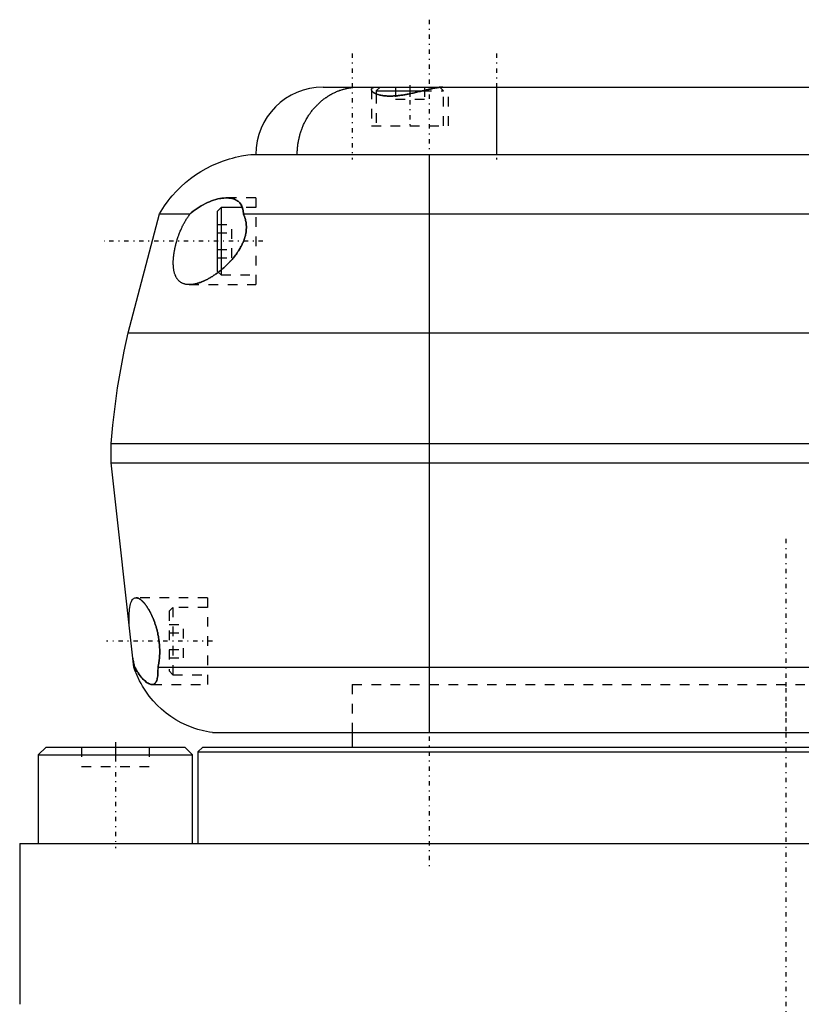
# Model space of a CAD drawing. Extents: x -168 to 602, y -1 to 861.
# Tile 2 of 9: x -80 to 2, y 288 to 390. Entities that reach past the tile are written whole.
import ezdxf

# ---------------------------------------------------------------- set-up
doc = ezdxf.new("R2010")
doc.units = 0
doc.linetypes.add('CENTER', pattern=[1.5, 0.45, -0.5, 0.05, -0.5])
doc.linetypes.add('DASHED', pattern=[2, 1, -1])
for name, color, linetype in [('AM_0', 7, 'CONTINUOUS'), ('AM_3', 7, 'DASHED'), ('AM_7', 7, 'CENTER')]:
    doc.layers.add(name, color=color, linetype=linetype)

msp = doc.modelspace()

# ---------------------------------------------------------------- linework, layer by layer
at = {"layer": 'AM_0', "color": 7, "linetype": 'CONTINUOUS'}
for p, q in [((-48, 383.5), (58, 383.5)), ((-42.1, 383.5), (-42.5, 383.1)), ((-35.88, 383.48), (-35.9, 383.5)), ((-30, 383.5), (-30, 376.5)), ((-42.5, 383.1), (-42.5, 382.8)), ((-42.5, 383.1), (-37.75, 383.1)), ((-55.5, 376.5), (345.5, 376.5)), ((-37, 376.5), (-37, 316.5)), ((-58.6, 371), (-59, 370.6)), ((-56.39, 371), (-58.6, 371)), ((-58.6, 371), (-58.6, 364.52)), ((-68.25, 358), (-65, 370.35)), ((-65, 370.35), (-61.81, 370.35)), ((-59, 370.6), (-59, 364.4)), ((-56.29, 370.35), (346.29, 370.35)), ((-59, 364.4), (-58.89, 364.29)), ((-68.25, 358), (358.25, 358)), ((-70, 344.5), (-70, 346.5)), ((-70, 346.5), (360, 346.5)), ((-70, 344.5), (360, 344.5)), ((-67.65, 323.3), (-70, 344.5)), ((-67.65, 323.3), (-67.54, 323.3)), ((-65.14, 323.3), (355.14, 323.3)), ((-59.5, 316.5), (351.5, 316.5)), ((-45, 316.5), (-45, 315)), ((-76.77, 315), (-77.57, 314.2)), ((-76.77, 315), (-62.37, 315)), ((-61.57, 314.2), (-62.37, 315)), ((-60.5, 315), (-61, 314.5)), ((-60.5, 315), (60.5, 315)), ((-77.57, 314.2), (-77.57, 305)), ((-77.57, 314.2), (-61.57, 314.2)), ((-61.57, 305), (-61.57, 314.2)), ((-61, 314.5), (-61, 305)), ((-61, 314.5), (61, 314.5)), ((-79.5, 305), (-79.5, 288.3)), ((-79.5, 305), (79.5, 305))]:
    msp.add_line(p, q, dxfattribs=at)
for points in [[(-50.69, 376.5, 0), (-50.69, 376.55, 0), (-50.69, 376.65, 0), (-50.69, 376.76, 0), (-50.69, 376.81, 0), (-50.69, 376.86, 0), (-50.68, 376.96, 0), (-50.67, 377.06, 0), (-50.67, 377.17, 0), (-50.66, 377.27, 0), (-50.65, 377.37, 0), (-50.64, 377.42, 0), (-50.63, 377.47, 0), (-50.62, 377.57, 0), (-50.6, 377.67, 0), (-50.59, 377.77, 0), (-50.57, 377.87, 0), (-50.55, 377.97, 0), (-50.54, 378.02, 0), (-50.53, 378.07, 0), (-50.51, 378.17, 0), (-50.49, 378.27, 0), (-50.47, 378.32, 0), (-50.46, 378.37, 0), (-50.44, 378.47, 0), (-50.41, 378.57, 0), (-50.4, 378.62, 0), (-50.38, 378.67, 0), (-50.35, 378.76, 0), (-50.32, 378.86, 0), (-50.29, 378.96, 0), (-50.26, 379.05, 0), (-50.22, 379.15, 0), (-50.2, 379.19, 0), (-50.18, 379.24, 0), (-50.15, 379.34, 0), (-50.11, 379.43, 0), (-50.07, 379.52, 0), (-50.03, 379.61, 0), (-49.99, 379.71, 0), (-49.96, 379.75, 0), (-49.94, 379.8, 0), (-49.9, 379.89, 0), (-49.85, 379.97, 0), (-49.81, 380.06, 0), (-49.76, 380.15, 0), (-49.71, 380.24, 0), (-49.68, 380.28, 0), (-49.66, 380.32, 0), (-49.61, 380.41, 0), (-49.55, 380.49, 0), (-49.5, 380.58, 0), (-49.45, 380.66, 0), (-49.39, 380.74, 0), (-49.36, 380.78, 0), (-49.33, 380.82, 0), (-49.28, 380.9, 0), (-49.22, 380.98, 0), (-49.16, 381.06, 0), (-49.1, 381.13, 0), (-49.03, 381.21, 0), (-49, 381.25, 0), (-48.97, 381.28, 0), (-48.91, 381.36, 0), (-48.84, 381.43, 0), (-48.81, 381.47, 0), (-48.77, 381.5, 0), (-48.71, 381.57, 0), (-48.64, 381.64, 0), (-48.61, 381.68, 0), (-48.57, 381.71, 0), (-48.5, 381.78, 0), (-48.43, 381.85, 0), (-48.36, 381.91, 0), (-48.29, 381.98, 0), (-48.21, 382.04, 0), (-48.18, 382.07, 0), (-48.14, 382.1, 0), (-48.07, 382.16, 0), (-47.99, 382.22, 0), (-47.92, 382.28, 0), (-47.84, 382.33, 0), (-47.76, 382.39, 0), (-47.72, 382.42, 0), (-47.68, 382.44, 0), (-47.6, 382.5, 0), (-47.52, 382.55, 0), (-47.44, 382.6, 0), (-47.36, 382.65, 0), (-47.28, 382.7, 0), (-47.24, 382.72, 0), (-47.2, 382.74, 0), (-47.12, 382.79, 0), (-47.03, 382.83, 0), (-46.95, 382.87, 0), (-46.87, 382.92, 0), (-46.78, 382.96, 0), (-46.74, 382.97, 0), (-46.69, 382.99, 0), (-46.61, 383.03, 0), (-46.52, 383.07, 0), (-46.44, 383.1, 0), (-46.35, 383.13, 0), (-46.26, 383.17, 0), (-46.22, 383.18, 0), (-46.17, 383.2, 0), (-46.09, 383.22, 0), (-46, 383.25, 0), (-45.95, 383.27, 0), (-45.91, 383.28, 0), (-45.82, 383.3, 0), (-45.73, 383.33, 0), (-45.68, 383.34, 0), (-45.64, 383.35, 0), (-45.55, 383.37, 0), (-45.46, 383.39, 0), (-45.37, 383.4, 0), (-45.28, 383.42, 0), (-45.19, 383.43, 0), (-45.14, 383.44, 0), (-45.1, 383.45, 0), (-45.01, 383.46, 0), (-44.91, 383.47, 0), (-44.82, 383.48, 0), (-44.73, 383.49, 0), (-44.64, 383.49, 0), (-44.59, 383.49, 0), (-44.55, 383.5, 0), (-44.46, 383.5, 0), (-44.36, 383.5, 0), (-44.32, 383.5, 0)], [(-35.6, 383.5, 0), (-35.62, 383.5, 0), (-35.67, 383.5, 0), (-35.73, 383.5, 0), (-35.75, 383.5, 0), (-35.78, 383.49, 0), (-35.83, 383.49, 0), (-35.89, 383.48, 0), (-35.95, 383.48, 0), (-36.01, 383.47, 0), (-36.07, 383.46, 0), (-36.1, 383.46, 0), (-36.13, 383.45, 0), (-36.2, 383.44, 0), (-36.26, 383.43, 0), (-36.33, 383.42, 0), (-36.4, 383.41, 0), (-36.46, 383.39, 0), (-36.5, 383.39, 0), (-36.54, 383.38, 0), (-36.61, 383.37, 0), (-36.68, 383.35, 0), (-36.72, 383.34, 0), (-36.75, 383.33, 0), (-36.83, 383.32, 0), (-36.91, 383.3, 0), (-36.95, 383.29, 0), (-36.98, 383.28, 0), (-37.06, 383.26, 0), (-37.14, 383.25, 0), (-37.22, 383.23, 0), (-37.31, 383.21, 0), (-37.39, 383.19, 0), (-37.43, 383.18, 0), (-37.47, 383.17, 0), (-37.56, 383.15, 0), (-37.64, 383.13, 0), (-37.73, 383.1, 0), (-37.81, 383.08, 0), (-37.9, 383.06, 0), (-37.95, 383.05, 0), (-37.99, 383.04, 0), (-38.08, 383.02, 0), (-38.17, 383, 0), (-38.26, 382.98, 0), (-38.35, 382.96, 0), (-38.44, 382.94, 0), (-38.49, 382.92, 0), (-38.53, 382.91, 0), (-38.62, 382.89, 0), (-38.72, 382.87, 0), (-38.81, 382.85, 0), (-38.9, 382.83, 0), (-39, 382.81, 0), (-39.04, 382.8, 0), (-39.09, 382.8, 0), (-39.18, 382.78, 0), (-39.28, 382.76, 0), (-39.37, 382.74, 0), (-39.47, 382.72, 0), (-39.56, 382.71, 0), (-39.61, 382.7, 0), (-39.65, 382.69, 0), (-39.75, 382.68, 0), (-39.84, 382.66, 0), (-39.89, 382.66, 0), (-39.93, 382.65, 0), (-40.03, 382.64, 0), (-40.12, 382.63, 0), (-40.17, 382.62, 0), (-40.21, 382.62, 0), (-40.3, 382.61, 0), (-40.4, 382.6, 0), (-40.49, 382.59, 0), (-40.58, 382.58, 0), (-40.67, 382.58, 0), (-40.71, 382.58, 0), (-40.75, 382.57, 0), (-40.84, 382.57, 0), (-40.93, 382.57, 0), (-41.02, 382.57, 0), (-41.1, 382.57, 0), (-41.18, 382.57, 0), (-41.22, 382.57, 0), (-41.26, 382.57, 0), (-41.35, 382.57, 0), (-41.42, 382.58, 0), (-41.5, 382.58, 0), (-41.58, 382.59, 0), (-41.65, 382.6, 0), (-41.69, 382.6, 0), (-41.73, 382.61, 0), (-41.8, 382.62, 0), (-41.87, 382.63, 0), (-41.94, 382.64, 0), (-42.01, 382.65, 0), (-42.07, 382.67, 0), (-42.1, 382.67, 0), (-42.13, 382.68, 0), (-42.2, 382.7, 0), (-42.26, 382.71, 0), (-42.31, 382.73, 0), (-42.37, 382.75, 0), (-42.42, 382.77, 0), (-42.45, 382.78, 0), (-42.47, 382.79, 0), (-42.52, 382.81, 0), (-42.57, 382.83, 0), (-42.59, 382.84, 0), (-42.61, 382.85, 0), (-42.65, 382.87, 0), (-42.69, 382.89, 0), (-42.71, 382.91, 0), (-42.73, 382.92, 0), (-42.77, 382.94, 0), (-42.8, 382.96, 0), (-42.83, 382.99, 0), (-42.86, 383.01, 0), (-42.88, 383.03, 0), (-42.89, 383.05, 0), (-42.91, 383.06, 0), (-42.93, 383.08, 0), (-42.94, 383.1, 0), (-42.96, 383.13, 0), (-42.97, 383.15, 0), (-42.98, 383.17, 0), (-42.99, 383.18, 0), (-42.99, 383.2, 0), (-43, 383.22, 0), (-43, 383.24, 0), (-43, 383.25, 0)], [(-43, 383.25, 0), (-43, 383.26, 0), (-43, 383.29, 0), (-42.99, 383.31, 0), (-42.99, 383.32, 0), (-42.98, 383.33, 0), (-42.97, 383.35, 0), (-42.95, 383.37, 0), (-42.93, 383.39, 0), (-42.91, 383.41, 0), (-42.88, 383.42, 0), (-42.87, 383.43, 0), (-42.85, 383.44, 0), (-42.82, 383.45, 0), (-42.78, 383.46, 0), (-42.74, 383.47, 0), (-42.7, 383.48, 0), (-42.65, 383.49, 0), (-42.62, 383.49, 0), (-42.6, 383.49, 0), (-42.55, 383.5, 0), (-42.49, 383.5, 0), (-42.46, 383.5, 0)], [(-65, 370.35, 0), (-64.83, 370.63, 0), (-64.47, 371.18, 0), (-64.09, 371.71, 0), (-63.89, 371.96, 0), (-63.68, 372.21, 0), (-63.24, 372.69, 0), (-62.78, 373.15, 0), (-62.29, 373.59, 0), (-61.78, 374, 0), (-61.25, 374.38, 0), (-60.98, 374.56, 0), (-60.71, 374.74, 0), (-60.14, 375.06, 0), (-59.56, 375.36, 0), (-58.96, 375.62, 0), (-58.35, 375.86, 0), (-57.73, 376.06, 0), (-57.42, 376.14, 0), (-57.1, 376.22, 0), (-56.47, 376.36, 0), (-55.82, 376.46, 0), (-55.5, 376.5, 0)], [(-61.81, 370.35, 0), (-61.71, 370.44, 0), (-61.51, 370.61, 0), (-61.3, 370.76, 0), (-61.2, 370.84, 0), (-61.09, 370.91, 0), (-60.88, 371.05, 0), (-60.66, 371.18, 0), (-60.45, 371.3, 0), (-60.23, 371.41, 0), (-60.02, 371.52, 0), (-59.91, 371.56, 0), (-59.8, 371.61, 0), (-59.58, 371.69, 0), (-59.37, 371.77, 0), (-59.15, 371.83, 0), (-58.94, 371.89, 0), (-58.73, 371.93, 0), (-58.63, 371.95, 0), (-58.53, 371.96, 0), (-58.32, 371.99, 0), (-58.12, 372, 0), (-58.02, 372, 0)], [(-58.02, 372, 0), (-57.95, 372, 0), (-57.79, 371.99, 0), (-57.64, 371.97, 0), (-57.57, 371.96, 0), (-57.49, 371.95, 0), (-57.35, 371.91, 0), (-57.22, 371.87, 0), (-57.09, 371.81, 0), (-56.97, 371.74, 0), (-56.85, 371.67, 0), (-56.8, 371.62, 0), (-56.75, 371.58, 0), (-56.65, 371.48, 0), (-56.57, 371.37, 0), (-56.49, 371.24, 0), (-56.46, 371.16, 0), (-56.45, 371.14, 0), (-56.44, 371.11, 0), (-56.43, 371.1, 0), (-56.43, 371.09, 0), (-56.42, 371.07, 0), (-56.41, 371.04, 0), (-56.4, 371.02, 0), (-56.39, 370.99, 0), (-56.38, 370.97, 0), (-56.38, 370.95, 0), (-56.37, 370.94, 0), (-56.37, 370.92, 0), (-56.36, 370.89, 0), (-56.36, 370.88, 0), (-56.35, 370.86, 0), (-56.35, 370.84, 0), (-56.34, 370.81, 0), (-56.34, 370.79, 0), (-56.33, 370.78, 0), (-56.33, 370.75, 0), (-56.32, 370.73, 0), (-56.32, 370.7, 0), (-56.32, 370.67, 0), (-56.31, 370.64, 0), (-56.31, 370.62, 0), (-56.31, 370.61, 0), (-56.3, 370.58, 0), (-56.3, 370.55, 0), (-56.3, 370.52, 0), (-56.29, 370.49, 0), (-56.29, 370.46, 0), (-56.29, 370.44, 0), (-56.29, 370.43, 0), (-56.29, 370.4, 0), (-56.29, 370.37, 0), (-56.29, 370.35, 0)], [(-61.9, 363, 0), (-61.93, 363, 0), (-61.99, 363, 0), (-62.04, 363, 0), (-62.07, 363.01, 0), (-62.1, 363.01, 0), (-62.16, 363.02, 0), (-62.21, 363.02, 0), (-62.27, 363.03, 0), (-62.32, 363.05, 0), (-62.37, 363.06, 0), (-62.4, 363.07, 0), (-62.43, 363.07, 0), (-62.48, 363.09, 0), (-62.53, 363.11, 0), (-62.58, 363.13, 0), (-62.63, 363.15, 0), (-62.68, 363.18, 0), (-62.7, 363.19, 0), (-62.72, 363.2, 0), (-62.77, 363.23, 0), (-62.81, 363.26, 0), (-62.83, 363.28, 0), (-62.86, 363.29, 0), (-62.9, 363.32, 0), (-62.94, 363.36, 0), (-62.96, 363.38, 0), (-62.98, 363.4, 0), (-63.02, 363.44, 0), (-63.05, 363.48, 0), (-63.09, 363.52, 0), (-63.13, 363.56, 0), (-63.16, 363.61, 0), (-63.18, 363.63, 0), (-63.19, 363.66, 0), (-63.22, 363.71, 0), (-63.25, 363.76, 0), (-63.28, 363.81, 0), (-63.31, 363.87, 0), (-63.33, 363.92, 0), (-63.34, 363.95, 0), (-63.36, 363.98, 0), (-63.38, 364.04, 0), (-63.4, 364.1, 0), (-63.42, 364.17, 0), (-63.44, 364.23, 0), (-63.46, 364.3, 0), (-63.47, 364.33, 0), (-63.47, 364.37, 0), (-63.49, 364.44, 0), (-63.5, 364.51, 0), (-63.52, 364.59, 0), (-63.53, 364.67, 0), (-63.54, 364.75, 0), (-63.54, 364.79, 0), (-63.54, 364.83, 0), (-63.55, 364.91, 0), (-63.55, 364.99, 0), (-63.56, 365.08, 0), (-63.56, 365.16, 0), (-63.56, 365.25, 0), (-63.56, 365.29, 0), (-63.56, 365.34, 0), (-63.56, 365.43, 0), (-63.56, 365.52, 0), (-63.55, 365.56, 0), (-63.55, 365.61, 0), (-63.54, 365.7, 0), (-63.54, 365.79, 0), (-63.53, 365.84, 0), (-63.53, 365.89, 0), (-63.52, 365.98, 0), (-63.51, 366.08, 0), (-63.49, 366.17, 0), (-63.48, 366.27, 0), (-63.46, 366.36, 0), (-63.46, 366.41, 0), (-63.45, 366.46, 0), (-63.43, 366.55, 0), (-63.41, 366.65, 0), (-63.39, 366.74, 0), (-63.37, 366.84, 0), (-63.35, 366.93, 0), (-63.34, 366.98, 0), (-63.33, 367.02, 0), (-63.31, 367.12, 0), (-63.28, 367.21, 0), (-63.26, 367.31, 0), (-63.23, 367.4, 0), (-63.2, 367.5, 0), (-63.19, 367.55, 0), (-63.17, 367.6, 0), (-63.14, 367.69, 0), (-63.11, 367.79, 0), (-63.08, 367.88, 0), (-63.05, 367.98, 0), (-63.01, 368.08, 0), (-63, 368.12, 0), (-62.98, 368.17, 0), (-62.94, 368.27, 0), (-62.91, 368.36, 0), (-62.87, 368.46, 0), (-62.83, 368.55, 0), (-62.79, 368.64, 0), (-62.77, 368.69, 0), (-62.75, 368.73, 0), (-62.71, 368.82, 0), (-62.67, 368.91, 0), (-62.65, 368.96, 0), (-62.63, 369, 0), (-62.59, 369.09, 0), (-62.54, 369.18, 0), (-62.52, 369.22, 0), (-62.5, 369.26, 0), (-62.45, 369.35, 0), (-62.41, 369.43, 0), (-62.36, 369.51, 0), (-62.32, 369.59, 0), (-62.27, 369.67, 0), (-62.25, 369.71, 0), (-62.22, 369.75, 0), (-62.18, 369.83, 0), (-62.13, 369.9, 0), (-62.08, 369.97, 0), (-62.03, 370.05, 0), (-61.99, 370.11, 0), (-61.96, 370.15, 0), (-61.94, 370.18, 0), (-61.89, 370.25, 0), (-61.84, 370.32, 0), (-61.81, 370.35, 0)], [(-56.29, 370.35, 0), (-56.27, 370.31, 0), (-56.23, 370.22, 0), (-56.19, 370.14, 0), (-56.17, 370.09, 0), (-56.16, 370.05, 0), (-56.12, 369.96, 0), (-56.1, 369.86, 0), (-56.07, 369.77, 0), (-56.05, 369.67, 0), (-56.03, 369.57, 0), (-56.02, 369.52, 0), (-56.01, 369.47, 0), (-55.99, 369.37, 0), (-55.98, 369.27, 0), (-55.98, 369.17, 0), (-55.97, 369.06, 0), (-55.97, 368.96, 0), (-55.97, 368.91, 0), (-55.97, 368.85, 0), (-55.98, 368.75, 0), (-55.99, 368.64, 0), (-55.99, 368.59, 0), (-56, 368.54, 0), (-56.01, 368.43, 0), (-56.03, 368.33, 0), (-56.04, 368.27, 0), (-56.05, 368.22, 0), (-56.08, 368.11, 0), (-56.11, 368.01, 0), (-56.13, 367.91, 0), (-56.17, 367.8, 0), (-56.2, 367.7, 0), (-56.22, 367.65, 0), (-56.24, 367.59, 0), (-56.28, 367.49, 0), (-56.32, 367.39, 0), (-56.37, 367.29, 0), (-56.41, 367.19, 0), (-56.46, 367.09, 0), (-56.49, 367.04, 0), (-56.51, 366.99, 0), (-56.57, 366.89, 0), (-56.62, 366.79, 0), (-56.68, 366.69, 0), (-56.74, 366.6, 0), (-56.8, 366.5, 0), (-56.83, 366.46, 0), (-56.86, 366.41, 0), (-56.92, 366.32, 0), (-56.98, 366.23, 0), (-57.05, 366.14, 0), (-57.12, 366.05, 0), (-57.18, 365.96, 0), (-57.22, 365.92, 0), (-57.25, 365.87, 0), (-57.32, 365.79, 0), (-57.39, 365.7, 0), (-57.46, 365.62, 0), (-57.53, 365.54, 0), (-57.6, 365.46, 0), (-57.64, 365.42, 0), (-57.68, 365.38, 0), (-57.75, 365.31, 0), (-57.82, 365.23, 0), (-57.86, 365.19, 0), (-57.89, 365.16, 0), (-57.97, 365.08, 0), (-58.04, 365.01, 0), (-58.08, 364.98, 0), (-58.11, 364.95, 0), (-58.18, 364.88, 0), (-58.26, 364.81, 0), (-58.33, 364.75, 0), (-58.41, 364.68, 0), (-58.48, 364.62, 0), (-58.52, 364.58, 0), (-58.56, 364.55, 0), (-58.63, 364.49, 0), (-58.71, 364.43, 0), (-58.79, 364.37, 0), (-58.87, 364.31, 0), (-58.94, 364.25, 0), (-58.98, 364.22, 0), (-59.02, 364.19, 0), (-59.1, 364.13, 0), (-59.18, 364.08, 0), (-59.26, 364.02, 0), (-59.34, 363.97, 0), (-59.42, 363.92, 0), (-59.46, 363.89, 0), (-59.5, 363.86, 0), (-59.58, 363.81, 0), (-59.66, 363.77, 0), (-59.74, 363.72, 0), (-59.82, 363.67, 0), (-59.9, 363.63, 0), (-59.94, 363.61, 0), (-59.98, 363.58, 0), (-60.06, 363.54, 0), (-60.14, 363.5, 0), (-60.22, 363.46, 0), (-60.3, 363.43, 0), (-60.37, 363.39, 0), (-60.41, 363.37, 0), (-60.45, 363.36, 0), (-60.53, 363.32, 0), (-60.6, 363.29, 0), (-60.64, 363.28, 0), (-60.68, 363.26, 0), (-60.75, 363.23, 0), (-60.83, 363.21, 0), (-60.87, 363.19, 0), (-60.9, 363.18, 0), (-60.98, 363.16, 0), (-61.05, 363.14, 0), (-61.12, 363.12, 0), (-61.19, 363.1, 0), (-61.26, 363.08, 0), (-61.29, 363.07, 0), (-61.33, 363.06, 0), (-61.4, 363.05, 0), (-61.46, 363.04, 0), (-61.53, 363.03, 0), (-61.6, 363.02, 0), (-61.67, 363.01, 0), (-61.7, 363.01, 0), (-61.73, 363.01, 0), (-61.8, 363, 0), (-61.87, 363, 0), (-61.9, 363, 0)], [(-70, 346.5, 0), (-69.83, 348.43, 0), (-69.35, 352.28, 0), (-68.67, 356.1, 0), (-68.25, 358, 0)], [(-68.14, 327.75, 0), (-68.15, 327.89, 0), (-68.15, 328.15, 0), (-68.15, 328.41, 0), (-68.15, 328.54, 0), (-68.15, 328.66, 0), (-68.14, 328.89, 0), (-68.12, 329.11, 0), (-68.1, 329.31, 0), (-68.08, 329.5, 0), (-68.04, 329.68, 0), (-68.02, 329.76, 0), (-68, 329.84, 0), (-67.96, 329.98, 0), (-67.91, 330.11, 0), (-67.85, 330.22, 0), (-67.78, 330.32, 0), (-67.71, 330.39, 0), (-67.67, 330.42, 0), (-67.63, 330.44, 0), (-67.55, 330.48, 0), (-67.47, 330.5, 0), (-67.42, 330.5, 0)], [(-67.42, 330.5, 0), (-67.41, 330.5, 0), (-67.38, 330.5, 0), (-67.35, 330.49, 0), (-67.34, 330.49, 0), (-67.32, 330.49, 0), (-67.29, 330.48, 0), (-67.26, 330.47, 0), (-67.23, 330.46, 0), (-67.2, 330.45, 0), (-67.17, 330.44, 0), (-67.15, 330.43, 0), (-67.13, 330.42, 0), (-67.1, 330.4, 0), (-67.07, 330.38, 0), (-67.03, 330.36, 0), (-67, 330.34, 0), (-66.96, 330.31, 0), (-66.94, 330.3, 0), (-66.93, 330.29, 0), (-66.89, 330.26, 0), (-66.85, 330.23, 0), (-66.84, 330.21, 0), (-66.82, 330.2, 0), (-66.78, 330.16, 0), (-66.75, 330.13, 0), (-66.73, 330.11, 0), (-66.71, 330.09, 0), (-66.67, 330.05, 0), (-66.63, 330.01, 0), (-66.6, 329.97, 0), (-66.56, 329.92, 0), (-66.52, 329.88, 0), (-66.5, 329.86, 0), (-66.48, 329.83, 0), (-66.45, 329.78, 0), (-66.41, 329.73, 0), (-66.37, 329.68, 0), (-66.34, 329.63, 0), (-66.3, 329.58, 0), (-66.28, 329.55, 0), (-66.26, 329.52, 0), (-66.23, 329.47, 0), (-66.19, 329.41, 0), (-66.15, 329.35, 0), (-66.12, 329.29, 0), (-66.08, 329.23, 0), (-66.06, 329.2, 0), (-66.05, 329.17, 0), (-66.01, 329.11, 0), (-65.98, 329.05, 0), (-65.94, 328.98, 0), (-65.91, 328.92, 0), (-65.88, 328.85, 0), (-65.86, 328.81, 0), (-65.84, 328.78, 0), (-65.81, 328.71, 0), (-65.78, 328.64, 0), (-65.74, 328.56, 0), (-65.71, 328.49, 0), (-65.68, 328.41, 0), (-65.66, 328.37, 0), (-65.65, 328.34, 0), (-65.61, 328.26, 0), (-65.58, 328.18, 0), (-65.57, 328.14, 0), (-65.55, 328.1, 0), (-65.52, 328.01, 0), (-65.49, 327.93, 0), (-65.48, 327.89, 0), (-65.46, 327.84, 0), (-65.43, 327.76, 0), (-65.4, 327.67, 0), (-65.38, 327.59, 0), (-65.35, 327.5, 0), (-65.32, 327.41, 0), (-65.31, 327.36, 0), (-65.3, 327.32, 0), (-65.27, 327.23, 0), (-65.25, 327.14, 0), (-65.23, 327.04, 0), (-65.21, 326.95, 0), (-65.18, 326.86, 0), (-65.17, 326.81, 0), (-65.16, 326.77, 0), (-65.15, 326.67, 0), (-65.13, 326.58, 0), (-65.11, 326.49, 0), (-65.09, 326.39, 0), (-65.08, 326.3, 0), (-65.07, 326.25, 0), (-65.06, 326.21, 0), (-65.05, 326.11, 0), (-65.04, 326.02, 0), (-65.03, 325.93, 0), (-65.02, 325.84, 0), (-65.01, 325.74, 0), (-65, 325.7, 0), (-65, 325.65, 0), (-64.99, 325.56, 0), (-64.99, 325.47, 0), (-64.98, 325.37, 0), (-64.98, 325.28, 0), (-64.97, 325.18, 0), (-64.97, 325.14, 0), (-64.97, 325.09, 0), (-64.97, 325, 0), (-64.97, 324.9, 0), (-64.97, 324.86, 0), (-64.97, 324.81, 0), (-64.97, 324.72, 0), (-64.97, 324.62, 0), (-64.98, 324.58, 0), (-64.98, 324.53, 0), (-64.98, 324.44, 0), (-64.99, 324.35, 0), (-65, 324.26, 0), (-65, 324.17, 0), (-65.01, 324.08, 0), (-65.02, 324.04, 0), (-65.02, 323.99, 0), (-65.03, 323.91, 0), (-65.05, 323.82, 0), (-65.06, 323.74, 0), (-65.07, 323.66, 0), (-65.09, 323.57, 0), (-65.09, 323.53, 0), (-65.1, 323.49, 0), (-65.12, 323.42, 0), (-65.14, 323.34, 0), (-65.14, 323.3, 0)], [(-67.54, 323.3, 0), (-67.54, 323.33, 0), (-67.56, 323.38, 0), (-67.57, 323.43, 0), (-67.58, 323.46, 0), (-67.58, 323.49, 0), (-67.6, 323.54, 0), (-67.61, 323.6, 0), (-67.62, 323.65, 0), (-67.64, 323.71, 0), (-67.65, 323.77, 0), (-67.66, 323.79, 0), (-67.66, 323.82, 0), (-67.67, 323.88, 0), (-67.69, 323.94, 0), (-67.7, 324, 0), (-67.71, 324.06, 0), (-67.72, 324.12, 0), (-67.73, 324.15, 0), (-67.74, 324.18, 0), (-67.75, 324.24, 0), (-67.76, 324.3, 0), (-67.76, 324.34, 0)], [(-59.5, 316.5, 0), (-59.81, 316.55, 0), (-60.42, 316.67, 0), (-61.01, 316.83, 0), (-61.31, 316.92, 0), (-61.6, 317.02, 0), (-62.18, 317.26, 0), (-62.74, 317.52, 0), (-63.28, 317.83, 0), (-63.8, 318.16, 0), (-64.3, 318.53, 0), (-64.55, 318.72, 0), (-64.78, 318.93, 0), (-65.23, 319.35, 0), (-65.66, 319.81, 0), (-66.05, 320.29, 0), (-66.42, 320.79, 0), (-66.75, 321.32, 0), (-66.91, 321.59, 0), (-67.05, 321.86, 0), (-67.32, 322.43, 0), (-67.55, 323, 0), (-67.65, 323.3, 0)], [(-65.75, 321.5, 0), (-65.79, 321.5, 0), (-65.88, 321.51, 0), (-65.97, 321.54, 0), (-66.01, 321.56, 0), (-66.06, 321.58, 0), (-66.16, 321.62, 0), (-66.26, 321.68, 0), (-66.36, 321.75, 0), (-66.46, 321.84, 0), (-66.57, 321.93, 0), (-66.62, 321.98, 0), (-66.67, 322.03, 0), (-66.78, 322.15, 0), (-66.89, 322.27, 0), (-66.99, 322.4, 0), (-67.09, 322.54, 0), (-67.2, 322.7, 0), (-67.25, 322.78, 0), (-67.3, 322.86, 0), (-67.4, 323.03, 0), (-67.49, 323.21, 0), (-67.54, 323.3, 0)], [(-65.14, 323.3, 0), (-65.14, 323.21, 0), (-65.15, 323.03, 0), (-65.15, 322.85, 0), (-65.15, 322.77, 0), (-65.16, 322.69, 0), (-65.17, 322.54, 0), (-65.18, 322.39, 0), (-65.2, 322.26, 0), (-65.22, 322.13, 0), (-65.25, 322.02, 0), (-65.26, 321.96, 0), (-65.28, 321.91, 0), (-65.31, 321.82, 0), (-65.36, 321.74, 0), (-65.4, 321.67, 0), (-65.46, 321.61, 0), (-65.51, 321.57, 0), (-65.54, 321.55, 0), (-65.57, 321.54, 0), (-65.64, 321.51, 0), (-65.71, 321.5, 0), (-65.75, 321.5, 0)]]:
    msp.add_polyline3d(points, dxfattribs=at)
msp.add_arc((-48, 376.5), 7, 90, 180, dxfattribs=at)
at = {"layer": 'AM_3', "color": 6, "linetype": 'DASHED'}
for p, q in [((-43, 383.25), (-43, 379.5)), ((-42.1, 383.5), (-35.9, 383.5)), ((-40.5, 383.5), (-40.5, 382.25)), ((-39, 383.5), (-39, 382.25)), ((-37.5, 383.5), (-37.5, 382.25)), ((-36.63, 383.36), (-36.53, 383.38)), ((-35.5, 383.1), (-35.88, 383.48)), ((-35, 379.5), (-35, 383.5)), ((-42.5, 382.8), (-42.5, 379.5)), ((-40.5, 382.59), (-40.34, 382.6)), ((-40.5, 382.25), (-37.5, 382.25)), ((-37.75, 383.1), (-35.5, 383.1)), ((-35.5, 379.5), (-35.5, 383.1)), ((-43, 379.5), (-35, 379.5)), ((-55, 372), (-58.02, 372)), ((-55, 371), (-56.39, 371)), ((-55, 372), (-55, 363)), ((-59, 369.23), (-57.5, 369.23)), ((-57.5, 365.77), (-57.5, 369.23)), ((-59, 368.37), (-57.5, 368.37)), ((-59, 366.63), (-57.5, 366.63)), ((-59, 365.77), (-57.5, 365.77)), ((-58.89, 364.29), (-58.6, 364)), ((-58.6, 364.52), (-58.6, 364)), ((-58.6, 364), (-55, 364)), ((-61.9, 363), (-55, 363)), ((-60, 330.5), (-67.42, 330.5)), ((-60, 330.5), (-60, 321.5)), ((-63.6, 329.5), (-64, 329.1)), ((-64, 329.1), (-64, 322.9)), ((-60, 329.5), (-63.6, 329.5)), ((-63.6, 329.5), (-63.6, 322.5)), ((-64, 327.73), (-62.5, 327.73)), ((-62.5, 324.27), (-62.5, 327.73)), ((-64, 326.87), (-62.5, 326.87)), ((-64, 325.13), (-62.5, 325.13)), ((-64, 324.27), (-62.5, 324.27)), ((-64, 322.9), (-63.6, 322.5)), ((-63.6, 322.5), (-60, 322.5)), ((-65.75, 321.5), (-60, 321.5)), ((-45, 321.5), (45, 321.5)), ((-45, 321.5), (-45, 316.5)), ((-45, 321.5), (45, 321.5)), ((-73.07, 315), (-73.07, 313)), ((-69.57, 315), (-69.57, 313)), ((-66.07, 315), (-66.07, 313)), ((-62.52, 315), (-62.37, 315)), ((-73.07, 313), (-66.07, 313))]:
    msp.add_line(p, q, dxfattribs=at)
for points in [[(-37.5, 383.16, 0), (-37.47, 383.17, 0), (-37.42, 383.18, 0), (-37.37, 383.19, 0), (-37.35, 383.2, 0), (-37.32, 383.2, 0), (-37.27, 383.21, 0), (-37.22, 383.23, 0), (-37.17, 383.24, 0), (-37.13, 383.25, 0), (-37.08, 383.26, 0), (-37.05, 383.27, 0), (-37.03, 383.27, 0), (-36.98, 383.28, 0), (-36.93, 383.29, 0), (-36.88, 383.3, 0), (-36.84, 383.32, 0), (-36.79, 383.33, 0), (-36.77, 383.33, 0), (-36.74, 383.34, 0), (-36.7, 383.35, 0), (-36.65, 383.36, 0), (-36.63, 383.36, 0)], [(-36.53, 383.38, 0), (-36.51, 383.39, 0), (-36.47, 383.39, 0), (-36.43, 383.4, 0), (-36.41, 383.4, 0), (-36.39, 383.41, 0), (-36.35, 383.41, 0), (-36.32, 383.42, 0), (-36.28, 383.43, 0), (-36.24, 383.43, 0), (-36.21, 383.44, 0), (-36.19, 383.44, 0), (-36.17, 383.45, 0), (-36.14, 383.45, 0), (-36.1, 383.46, 0), (-36.07, 383.46, 0), (-36.03, 383.47, 0), (-36, 383.47, 0), (-35.98, 383.47, 0), (-35.96, 383.48, 0), (-35.93, 383.48, 0), (-35.9, 383.48, 0), (-35.88, 383.48, 0)], [(-35.88, 383.48, 0), (-35.86, 383.49, 0), (-35.82, 383.49, 0), (-35.78, 383.49, 0), (-35.76, 383.49, 0)], [(-35.76, 383.49, 0), (-35.73, 383.5, 0), (-35.68, 383.5, 0), (-35.63, 383.5, 0), (-35.6, 383.5, 0)], [(-42.99, 383.2, 0), (-42.98, 383.17, 0), (-42.95, 383.11, 0), (-42.9, 383.05, 0), (-42.87, 383.02, 0)], [(-42.87, 383.02, 0), (-42.86, 383.02, 0), (-42.85, 383, 0), (-42.83, 382.99, 0), (-42.82, 382.98, 0), (-42.82, 382.98, 0), (-42.8, 382.96, 0), (-42.78, 382.95, 0), (-42.76, 382.94, 0), (-42.74, 382.93, 0), (-42.73, 382.91, 0), (-42.72, 382.91, 0), (-42.7, 382.9, 0), (-42.68, 382.89, 0), (-42.66, 382.88, 0), (-42.64, 382.87, 0), (-42.62, 382.85, 0), (-42.59, 382.84, 0), (-42.58, 382.84, 0), (-42.57, 382.83, 0), (-42.54, 382.82, 0), (-42.52, 382.81, 0), (-42.5, 382.8, 0)], [(-42.5, 382.8, 0), (-42.45, 382.78, 0), (-42.32, 382.74, 0), (-42.19, 382.7, 0), (-42.12, 382.68, 0)], [(-42.12, 382.68, 0), (-42.05, 382.66, 0), (-41.91, 382.63, 0), (-41.76, 382.61, 0), (-41.68, 382.6, 0)], [(-41.68, 382.6, 0), (-41.66, 382.6, 0), (-41.63, 382.6, 0), (-41.6, 382.59, 0), (-41.58, 382.59, 0), (-41.57, 382.59, 0), (-41.53, 382.59, 0), (-41.5, 382.58, 0), (-41.46, 382.58, 0), (-41.43, 382.58, 0), (-41.39, 382.58, 0), (-41.38, 382.57, 0), (-41.36, 382.57, 0), (-41.32, 382.57, 0), (-41.29, 382.57, 0), (-41.25, 382.57, 0), (-41.22, 382.57, 0), (-41.18, 382.57, 0), (-41.16, 382.57, 0), (-41.14, 382.57, 0), (-41.11, 382.57, 0), (-41.07, 382.57, 0), (-41.05, 382.57, 0)], [(-41.05, 382.57, 0), (-40.96, 382.57, 0), (-40.78, 382.57, 0), (-40.6, 382.58, 0), (-40.5, 382.59, 0)], [(-40.34, 382.6, 0), (-40.24, 382.61, 0), (-40.04, 382.64, 0), (-39.83, 382.67, 0), (-39.72, 382.68, 0)], [(-39.72, 382.68, 0), (-39.66, 382.69, 0), (-39.54, 382.71, 0), (-39.41, 382.73, 0), (-39.35, 382.74, 0), (-39.29, 382.76, 0), (-39.17, 382.78, 0), (-39.04, 382.81, 0), (-38.91, 382.83, 0), (-38.79, 382.86, 0), (-38.66, 382.88, 0), (-38.6, 382.9, 0), (-38.54, 382.91, 0), (-38.41, 382.94, 0), (-38.29, 382.97, 0), (-38.17, 383, 0), (-38.04, 383.03, 0), (-37.92, 383.06, 0), (-37.86, 383.07, 0), (-37.8, 383.09, 0), (-37.68, 383.12, 0), (-37.56, 383.15, 0), (-37.5, 383.16, 0)], [(-58.02, 372, 0), (-58.12, 372, 0), (-58.32, 371.99, 0), (-58.52, 371.96, 0), (-58.63, 371.95, 0), (-58.73, 371.93, 0), (-58.94, 371.89, 0), (-59.15, 371.83, 0), (-59.37, 371.77, 0), (-59.58, 371.69, 0), (-59.8, 371.61, 0), (-59.91, 371.56, 0), (-60.02, 371.52, 0), (-60.23, 371.41, 0), (-60.45, 371.3, 0), (-60.67, 371.18, 0), (-60.88, 371.05, 0), (-61.09, 370.91, 0), (-61.2, 370.84, 0), (-61.3, 370.76, 0), (-61.51, 370.61, 0), (-61.71, 370.44, 0), (-61.81, 370.35, 0)], [(-56.29, 370.35, 0), (-56.29, 370.37, 0), (-56.29, 370.4, 0), (-56.29, 370.43, 0), (-56.29, 370.44, 0), (-56.29, 370.46, 0), (-56.29, 370.49, 0), (-56.3, 370.52, 0), (-56.3, 370.55, 0), (-56.3, 370.58, 0), (-56.31, 370.61, 0), (-56.31, 370.62, 0), (-56.31, 370.64, 0), (-56.32, 370.67, 0), (-56.32, 370.7, 0), (-56.32, 370.73, 0), (-56.33, 370.75, 0), (-56.34, 370.78, 0), (-56.34, 370.8, 0), (-56.34, 370.81, 0), (-56.35, 370.84, 0), (-56.35, 370.86, 0), (-56.36, 370.88, 0), (-56.36, 370.89, 0), (-56.37, 370.92, 0), (-56.38, 370.94, 0), (-56.38, 370.96, 0), (-56.38, 370.97, 0), (-56.39, 370.99, 0), (-56.4, 371.02, 0), (-56.41, 371.04, 0), (-56.42, 371.07, 0), (-56.43, 371.09, 0), (-56.43, 371.1, 0), (-56.44, 371.12, 0), (-56.45, 371.14, 0), (-56.46, 371.16, 0), (-56.5, 371.24, 0), (-56.57, 371.37, 0), (-56.66, 371.48, 0), (-56.75, 371.58, 0), (-56.8, 371.63, 0), (-56.86, 371.67, 0), (-56.97, 371.75, 0), (-57.09, 371.81, 0), (-57.22, 371.87, 0), (-57.35, 371.91, 0), (-57.49, 371.95, 0), (-57.57, 371.96, 0), (-57.64, 371.97, 0), (-57.79, 371.99, 0), (-57.95, 372, 0), (-58.02, 372, 0)], [(-61.9, 363, 0), (-61.87, 363, 0), (-61.8, 363, 0), (-61.73, 363.01, 0), (-61.7, 363.01, 0), (-61.67, 363.01, 0), (-61.6, 363.02, 0), (-61.53, 363.03, 0), (-61.46, 363.04, 0), (-61.4, 363.05, 0), (-61.33, 363.06, 0), (-61.29, 363.07, 0), (-61.26, 363.08, 0), (-61.19, 363.1, 0), (-61.12, 363.12, 0), (-61.05, 363.14, 0), (-60.98, 363.16, 0), (-60.9, 363.18, 0), (-60.87, 363.19, 0), (-60.83, 363.21, 0), (-60.75, 363.23, 0), (-60.68, 363.26, 0), (-60.64, 363.28, 0), (-60.6, 363.29, 0), (-60.53, 363.32, 0), (-60.45, 363.36, 0), (-60.41, 363.37, 0), (-60.37, 363.39, 0), (-60.3, 363.43, 0), (-60.22, 363.46, 0), (-60.14, 363.5, 0), (-60.06, 363.54, 0), (-59.98, 363.58, 0), (-59.94, 363.61, 0), (-59.9, 363.63, 0), (-59.82, 363.67, 0), (-59.74, 363.72, 0), (-59.66, 363.77, 0), (-59.58, 363.81, 0), (-59.5, 363.86, 0), (-59.46, 363.89, 0), (-59.42, 363.92, 0), (-59.34, 363.97, 0), (-59.26, 364.02, 0), (-59.18, 364.08, 0), (-59.1, 364.13, 0), (-59.02, 364.19, 0), (-58.98, 364.22, 0), (-58.94, 364.25, 0), (-58.87, 364.31, 0), (-58.79, 364.37, 0), (-58.71, 364.43, 0), (-58.63, 364.49, 0), (-58.56, 364.55, 0), (-58.52, 364.58, 0), (-58.48, 364.62, 0), (-58.41, 364.68, 0), (-58.33, 364.75, 0), (-58.26, 364.81, 0), (-58.18, 364.88, 0), (-58.11, 364.95, 0), (-58.08, 364.98, 0), (-58.04, 365.01, 0), (-57.97, 365.08, 0), (-57.89, 365.16, 0), (-57.86, 365.19, 0), (-57.82, 365.23, 0), (-57.75, 365.31, 0), (-57.68, 365.38, 0), (-57.64, 365.42, 0), (-57.6, 365.46, 0), (-57.53, 365.54, 0), (-57.46, 365.62, 0), (-57.39, 365.7, 0), (-57.32, 365.79, 0), (-57.25, 365.87, 0), (-57.22, 365.92, 0), (-57.18, 365.96, 0), (-57.12, 366.05, 0), (-57.05, 366.14, 0), (-56.98, 366.23, 0), (-56.92, 366.32, 0), (-56.86, 366.41, 0), (-56.83, 366.46, 0), (-56.8, 366.5, 0), (-56.74, 366.6, 0), (-56.68, 366.69, 0), (-56.62, 366.79, 0), (-56.57, 366.89, 0), (-56.51, 366.99, 0), (-56.49, 367.04, 0), (-56.46, 367.09, 0), (-56.41, 367.19, 0), (-56.37, 367.29, 0), (-56.32, 367.39, 0), (-56.28, 367.49, 0), (-56.24, 367.59, 0), (-56.22, 367.65, 0), (-56.2, 367.7, 0), (-56.17, 367.8, 0), (-56.13, 367.91, 0), (-56.11, 368.01, 0), (-56.08, 368.11, 0), (-56.05, 368.22, 0), (-56.04, 368.27, 0), (-56.03, 368.33, 0), (-56.01, 368.43, 0), (-56, 368.54, 0), (-55.99, 368.59, 0), (-55.99, 368.64, 0), (-55.98, 368.75, 0), (-55.97, 368.85, 0), (-55.97, 368.91, 0), (-55.97, 368.96, 0), (-55.97, 369.06, 0), (-55.98, 369.17, 0), (-55.98, 369.27, 0), (-55.99, 369.37, 0), (-56.01, 369.47, 0), (-56.02, 369.52, 0), (-56.03, 369.57, 0), (-56.05, 369.67, 0), (-56.07, 369.77, 0), (-56.1, 369.86, 0), (-56.12, 369.96, 0), (-56.16, 370.05, 0), (-56.17, 370.09, 0), (-56.19, 370.14, 0), (-56.23, 370.22, 0), (-56.27, 370.31, 0), (-56.29, 370.35, 0)], [(-65.14, 323.3, 0), (-65.14, 323.34, 0), (-65.12, 323.42, 0), (-65.1, 323.49, 0), (-65.09, 323.53, 0), (-65.09, 323.57, 0), (-65.07, 323.66, 0), (-65.06, 323.74, 0), (-65.05, 323.82, 0), (-65.03, 323.91, 0), (-65.02, 323.99, 0), (-65.02, 324.04, 0), (-65.01, 324.08, 0), (-65, 324.17, 0), (-65, 324.26, 0), (-64.99, 324.35, 0), (-64.98, 324.44, 0), (-64.98, 324.53, 0), (-64.98, 324.58, 0), (-64.97, 324.62, 0), (-64.97, 324.72, 0), (-64.97, 324.81, 0), (-64.97, 324.86, 0), (-64.97, 324.9, 0), (-64.97, 325, 0), (-64.97, 325.09, 0), (-64.97, 325.14, 0), (-64.97, 325.18, 0), (-64.98, 325.28, 0), (-64.98, 325.37, 0), (-64.99, 325.47, 0), (-64.99, 325.56, 0), (-65, 325.65, 0), (-65, 325.7, 0), (-65.01, 325.74, 0), (-65.02, 325.84, 0), (-65.03, 325.93, 0), (-65.04, 326.02, 0), (-65.05, 326.11, 0), (-65.06, 326.21, 0), (-65.07, 326.25, 0), (-65.08, 326.3, 0), (-65.09, 326.39, 0), (-65.11, 326.49, 0), (-65.13, 326.58, 0), (-65.15, 326.67, 0), (-65.16, 326.77, 0), (-65.17, 326.81, 0), (-65.18, 326.86, 0), (-65.21, 326.95, 0), (-65.23, 327.04, 0), (-65.25, 327.14, 0), (-65.27, 327.23, 0), (-65.3, 327.32, 0), (-65.31, 327.36, 0), (-65.32, 327.41, 0), (-65.35, 327.5, 0), (-65.38, 327.59, 0), (-65.4, 327.67, 0), (-65.43, 327.76, 0), (-65.46, 327.84, 0), (-65.48, 327.89, 0), (-65.49, 327.93, 0), (-65.52, 328.01, 0), (-65.55, 328.1, 0), (-65.57, 328.14, 0), (-65.58, 328.18, 0), (-65.61, 328.26, 0), (-65.65, 328.34, 0), (-65.66, 328.37, 0), (-65.68, 328.41, 0), (-65.71, 328.49, 0), (-65.74, 328.56, 0), (-65.78, 328.64, 0), (-65.81, 328.71, 0), (-65.84, 328.78, 0), (-65.86, 328.81, 0), (-65.88, 328.85, 0), (-65.91, 328.92, 0), (-65.94, 328.98, 0), (-65.98, 329.05, 0), (-66.01, 329.11, 0), (-66.05, 329.17, 0), (-66.06, 329.2, 0), (-66.08, 329.23, 0), (-66.12, 329.29, 0), (-66.15, 329.35, 0), (-66.19, 329.41, 0), (-66.23, 329.47, 0), (-66.26, 329.52, 0), (-66.28, 329.55, 0), (-66.3, 329.58, 0), (-66.34, 329.63, 0), (-66.37, 329.68, 0), (-66.41, 329.73, 0), (-66.45, 329.78, 0), (-66.48, 329.83, 0), (-66.5, 329.86, 0), (-66.52, 329.88, 0), (-66.56, 329.92, 0), (-66.6, 329.97, 0), (-66.63, 330.01, 0), (-66.67, 330.05, 0), (-66.71, 330.09, 0), (-66.73, 330.11, 0), (-66.75, 330.13, 0), (-66.78, 330.16, 0), (-66.82, 330.2, 0), (-66.84, 330.21, 0), (-66.85, 330.23, 0), (-66.89, 330.26, 0), (-66.93, 330.29, 0), (-66.94, 330.3, 0), (-66.96, 330.31, 0), (-67, 330.34, 0), (-67.03, 330.36, 0), (-67.07, 330.38, 0), (-67.1, 330.4, 0), (-67.13, 330.42, 0), (-67.15, 330.43, 0), (-67.17, 330.44, 0), (-67.2, 330.45, 0), (-67.23, 330.46, 0), (-67.26, 330.47, 0), (-67.29, 330.48, 0), (-67.32, 330.49, 0), (-67.34, 330.49, 0), (-67.35, 330.49, 0), (-67.38, 330.5, 0), (-67.41, 330.5, 0), (-67.42, 330.5, 0)], [(-67.54, 323.3, 0), (-67.49, 323.21, 0), (-67.4, 323.03, 0), (-67.3, 322.86, 0), (-67.25, 322.78, 0), (-67.2, 322.7, 0), (-67.09, 322.54, 0), (-66.99, 322.4, 0), (-66.88, 322.27, 0), (-66.78, 322.15, 0), (-66.67, 322.03, 0), (-66.62, 321.98, 0), (-66.57, 321.93, 0), (-66.46, 321.84, 0), (-66.36, 321.75, 0), (-66.26, 321.68, 0), (-66.16, 321.62, 0), (-66.06, 321.58, 0), (-66.01, 321.56, 0), (-65.97, 321.54, 0), (-65.88, 321.51, 0), (-65.79, 321.5, 0), (-65.75, 321.5, 0)], [(-65.17, 322.47, 0), (-65.17, 322.49, 0), (-65.17, 322.53, 0), (-65.16, 322.58, 0), (-65.16, 322.6, 0), (-65.16, 322.62, 0), (-65.16, 322.66, 0), (-65.16, 322.7, 0), (-65.15, 322.75, 0), (-65.15, 322.79, 0), (-65.15, 322.84, 0), (-65.15, 322.86, 0), (-65.15, 322.88, 0), (-65.15, 322.93, 0), (-65.15, 322.98, 0), (-65.15, 323.03, 0), (-65.14, 323.07, 0), (-65.14, 323.12, 0), (-65.14, 323.15, 0), (-65.14, 323.17, 0), (-65.14, 323.22, 0), (-65.14, 323.27, 0), (-65.14, 323.3, 0)], [(-65.3, 321.86, 0), (-65.29, 321.89, 0), (-65.26, 321.96, 0), (-65.24, 322.03, 0), (-65.23, 322.07, 0)], [(-65.23, 322.07, 0), (-65.22, 322.13, 0), (-65.2, 322.26, 0), (-65.18, 322.4, 0), (-65.17, 322.47, 0)], [(-65.75, 321.5, 0), (-65.72, 321.5, 0), (-65.67, 321.51, 0), (-65.62, 321.52, 0), (-65.59, 321.53, 0)], [(-65.59, 321.53, 0), (-65.58, 321.53, 0), (-65.56, 321.54, 0), (-65.54, 321.55, 0), (-65.53, 321.56, 0), (-65.52, 321.56, 0), (-65.5, 321.58, 0), (-65.48, 321.59, 0), (-65.47, 321.6, 0), (-65.45, 321.62, 0), (-65.43, 321.64, 0), (-65.42, 321.65, 0), (-65.42, 321.66, 0), (-65.4, 321.68, 0), (-65.39, 321.7, 0), (-65.37, 321.72, 0), (-65.36, 321.74, 0), (-65.34, 321.77, 0), (-65.34, 321.78, 0), (-65.33, 321.79, 0), (-65.32, 321.82, 0), (-65.31, 321.84, 0), (-65.3, 321.86, 0)]]:
    msp.add_polyline3d(points, dxfattribs=at)
at = {"layer": 'AM_7', "color": 4, "linetype": 'CENTER'}
for p, q in [((-37, 390.5), (-37, 302.5)), ((-45, 387), (-45, 376)), ((-30, 387), (-30, 376)), ((-39, 383.7), (-39, 379.3)), ((-54.25, 367.5), (-70.75, 367.5)), ((0, 336.6), (0, -0.65)), ((-59.5, 326), (-70.5, 326)), ((0, 321.75), (0, 316.25)), ((-69.57, 315.5), (-69.57, 304.5))]:
    msp.add_line(p, q, dxfattribs=at)

doc.saveas('drawing.dxf')
